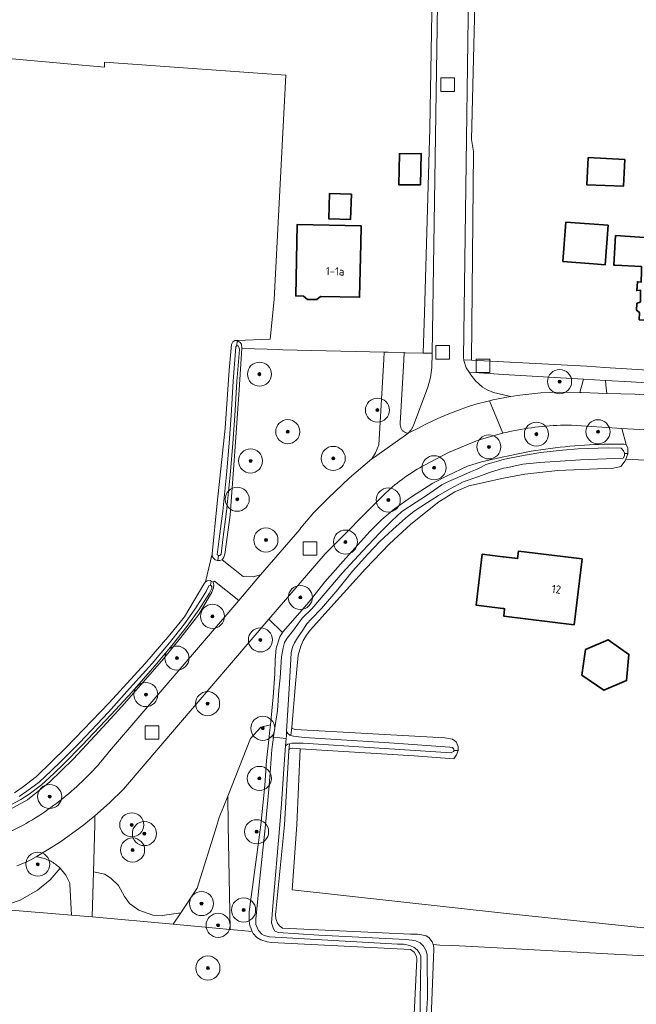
# Model space of a CAD drawing. Extents: x 154222 to 160093, y 456746 to 462495.
# Tile 27 of 254: x 156920 to 157022, y 460970 to 461134. Entities that reach past the tile are written whole.
import ezdxf
from ezdxf.enums import TextEntityAlignment as Align

# ---------------------------------------------------------------- set-up
doc = ezdxf.new("R2010")
doc.units = 0
doc.header["$LTSCALE"] = 0.75
doc.layers.get('0').update_dxf_attribs({"linetype": 'CONTINUOUS'})
for name, color, linetype, lineweight in [('B-XX-GR-BEPLANTING_CULTUUR_BOSPLANTSOEN-GV', 252, 'CONTINUOUS', 18), ('B-XX-GR-BEPLANTING_CULTUUR_HEESTERS-GV', 252, 'CONTINUOUS', 18), ('B-XX-GR-BOOM-S', 252, 'CONTINUOUS', 25), ('B-XX-GR-GRAS-GV', 252, 'CONTINUOUS', 13), ('B-XX-OG-BEBOUWING-GV', 6, 'CONTINUOUS', 35), ('B-XX-OG-BEBOUWING-T18', 1, 'CONTINUOUS', 18), ('B-XX-OG-TERREIN_CULTUURSCHEIDING-GV', 252, 'CONTINUOUS', 18), ('B-XX-OG-TERREIN_ERF-GV', 252, 'CONTINUOUS', 18), ('B-XX-OG-WATER_SLOOT-GV', 252, 'CONTINUOUS', 18), ('B-XX-RI-GWA_RIOOLPUT-S', 252, 'CONTINUOUS', 25), ('B-XX-VH-VERHARDING_BETONSTRAATSTEEN-GV', 252, 'CONTINUOUS', 18), ('B-XX-VH-VERHARDING_STRAATBAKSTEEN-GV', 252, 'CONTINUOUS', 18), ('B-XX-VH-VERHARDING_TEGEL-GV', 252, 'CONTINUOUS', 18)]:
    doc.layers.add(name, color=color, linetype=linetype, lineweight=lineweight)
doc.styles.add('NLCS-ISO-M-T18', font='NLCS-ISO.ttf', dxfattribs={"height": 1.8})

# ---------------------------------------------------------------- blocks, each defined once
blk = doc.blocks.new('SRI-PUT_INSPECTIEPUT_RIOOLPUT-SO')
at = {"color": 0, "linetype": 'ByBlock', "lineweight": 18}
blk.add_lwpolyline([(-1.125, -1.125), (1.125, -1.125), (1.125, 1.125), (-1.125, 1.125)], close=True, dxfattribs=at)
blk = doc.blocks.new('SGR-BOOM_01-SO')
at = {"linetype": 'ByBlock', "lineweight": 18}
h = blk.add_hatch(color=0, dxfattribs=at)
h.dxf.hatch_style = 1
edge = h.paths.add_edge_path()
edge.add_arc((0, 0), 0.25, 0, 360)
at = {"color": 0, "linetype": 'ByBlock', "lineweight": 18}
for radius in [2, 0.25]:
    blk.add_circle((0, 0), radius, dxfattribs=at)

msp = doc.modelspace()

# ---------------------------------------------------------------- linework, layer by layer
at = {"layer": 'B-XX-GR-BEPLANTING_CULTUUR_BOSPLANTSOEN-GV'}
msp.add_lwpolyline([(156961.098, 461015.28), (156961.233, 461016.591), (156959.635, 461016.234), (156957.949, 461014.333), (156954.151, 461004.767), (156954.242, 461000), (156954.575, 460982.602), (156958.218, 460982.269), (156958.082, 460982.513), (156957.769, 460983.49), (156957.696, 460984.145), (156957.727, 460985.528), (156959.652, 461000), (156960.339, 461006.509), (156960.609, 461010.662), (156961.026, 461014.598)], close=True, dxfattribs=at)
at = {"layer": 'B-XX-GR-BEPLANTING_CULTUUR_HEESTERS-GV'}
for points in [[(156927.237, 460991.614), (156926.294, 460992.779), (156924.608, 460990.856), (156922.538, 460989.153), (156919.654, 460987.498), (156917.877, 460986.889), (156917.718, 460986.436), (156918.131, 460985.801), (156928.201, 460984.99), (156927.906, 460990.137), (156927.899, 460990.269)], [(156933.711, 460991.781), (156931.842, 460992.2), (156931.616, 460984.697), (156945.067, 460983.469), (156946.333, 460985.371), (156943.259, 460984.941), (156941.68, 460984.985), (156939.373, 460985.833), (156937.806, 460986.899), (156937.004, 460988.057), (156935.982, 460989.924), (156934.773, 460991.074)]]:
    msp.add_lwpolyline(points, close=True, dxfattribs=at)
at = {"layer": 'B-XX-GR-GRAS-GV'}
for points in [[(156918.683, 461005.316), (156919.982, 461006.214), (156922.348, 461008.001), (156927.264, 461012.825), (156934.419, 461020.284), (156940.383, 461026.757), (156944.511, 461031.543), (156946.971, 461034.569), (156950.194, 461039.998), (156950.458, 461040.362), (156951.532, 461045.04), (156952.407, 461053.444), (156953.73, 461065.931), (156954.381, 461075.582), (156954.767, 461079.842), (156954.996, 461080.286), (156955.349, 461080.481), (156955.706, 461080.474), (156955.721, 461080.474), (156961.177, 461080.68), (156961.839, 461087.295), (156963.823, 461124.601), (156933.66, 461126.718), (156933.66, 461125.924), (156906.581, 461128.348)], [(157039.828, 460977.315), (157000, 460979.489), (156991.567, 460979.949), (156989.408, 460979.983), (156988.317, 460980.126), (156988.351, 460980.048), (156988.437, 460979.321), (156987.729, 460962.268)]]:
    msp.add_lwpolyline(points, dxfattribs=at)
at = {"layer": 'B-XX-OG-BEBOUWING-GV'}
for points in [[(156986.218, 461106.349), (156986.33, 461111.546), (156982.683, 461111.535), (156982.588, 461106.369)], [(157020.19, 461110.568), (157014.09, 461110.896), (157013.869, 461106.342), (157019.92, 461106.115)], [(156974.703, 461104.814), (156971.079, 461104.942), (156970.929, 461100.707), (156974.554, 461100.58)], [(157017.39, 461099.669), (157010.355, 461100.134), (157009.883, 461093.639), (157014.968, 461093.223), (157016.91, 461093.064)], [(156976.314, 461099.546), (156965.694, 461099.768), (156965.633, 461096.82), (156965.447, 461087.896), (156966.764, 461087.879), (156967.386, 461087.321), (156968.954, 461087.287), (156969.576, 461087.811), (156976.067, 461087.674), (156976.253, 461096.6)], [(157018.632, 461097.961), (157018.31, 461093.007), (157018.547, 461092.994), (157022.948, 461092.761), (157022.907, 461091.986), (157022.899, 461090.184), (157022.249, 461090.237), (157022.142, 461088.786), (157022.792, 461088.833), (157022.784, 461086.931), (157022.132, 461086.633), (157022.127, 461085.532), (157022.576, 461085.13), (157022.57, 461083.929), (157030.87, 461083.291), (157030.921, 461083.641), (157033.828, 461083.458), (157034.147, 461087.611), (157031.24, 461087.794), (157031.407, 461091.698), (157031.157, 461091.649), (157031.325, 461095.502), (157028.225, 461095.666), (157028.332, 461097.268)], [(157013.069, 461044.172), (157002.479, 461045.465), (157002.329, 461044.234), (157000, 461044.518), (156999.875, 461044.531), (156996.453, 461044.951), (156995.458, 461036.49), (156999.875, 461035.951), (157000, 461035.936), (157000.173, 461035.915), (157000.022, 461034.674), (157011.735, 461033.245)], [(157013.649, 461029.11), (157013.016, 461024.886), (157016.647, 461022.347), (157020.461, 461023.973), (157020.848, 461028.314), (157017.381, 461030.763)]]:
    msp.add_lwpolyline(points, close=True, dxfattribs=at)
at = {"layer": 'B-XX-OG-TERREIN_CULTUURSCHEIDING-GV'}
for points in [[(156922.59, 461173.92), (156921.935, 461174.006), (156921.906, 461173.563), (156935.898, 461172.536), (156935.859, 461171.912), (156983.55, 461169.039), (156984.722, 461168.659), (156988.575, 461164.58), (156988.314, 461152.948), (156988.128, 461139.968), (156988.052, 461134.91), (156987.736, 461115.781), (156986.868, 461085.097), (156986.634, 461078.391), (156987.369, 461078.394), (156988.09, 461078.397), (156988.12, 461078.397), (156988.96, 461132.492), (156989.4, 461164.56), (156986.493, 461168.183), (156983.5, 461170.044), (156977.129, 461170.548)], [(156994.68, 461113.887), (156995.265, 461138.618), (156995.1, 461138.616), (156994.191, 461138.191), (156993.856, 461113.991), (156993.352, 461077.603), (156993.378, 461077.274), (156994.664, 461077.207), (156995.012, 461111.921)], [(156962.82, 461078.967), (156956.468, 461079.136), (156956.075, 461072.295), (156955.371, 461062.829), (156954.567, 461051.432), (156953.685, 461044.958), (156953.51, 461044.462), (156953.238, 461044.038), (156956.687, 461041.256), (156958.367, 461041.185), (156959.617, 461041.514), (156966.113, 461049.085), (156966.327, 461049.335), (156968.485, 461051.909), (156970.853, 461054.292), (156974.384, 461057.673), (156978.117, 461060.831), (156978.736, 461061.822), (156979.277, 461063.141), (156980.12, 461077.349), (156980.141, 461078.548), (156963.299, 461078.955)], [(156983.635, 461078.463), (156983.488, 461078.467), (156983.427, 461077.226), (156982.816, 461066.725), (156982.81, 461066.613), (156982.813, 461066.501), (156982.823, 461066.389), (156982.842, 461066.278), (156982.868, 461066.169), (156982.902, 461066.062), (156982.944, 461065.958), (156982.992, 461065.857), (156983.048, 461065.76), (156983.111, 461065.666), (156983.18, 461065.578), (156983.255, 461065.495), (156983.336, 461065.417), (156983.422, 461065.345), (156983.514, 461065.28), (156983.609, 461065.221), (156983.709, 461065.17), (156983.812, 461065.125), (156983.918, 461065.088), (156984.026, 461065.058), (156984.105, 461065.042), (156984.19, 461065.136), (156984.642, 461065.642), (156985.05, 461066.337), (156987.412, 461072.715), (156987.867, 461074.338), (156988.083, 461076.009), (156988.12, 461078.397), (156988.09, 461078.397), (156987.369, 461078.394), (156986.634, 461078.391)], [(157000, 461074.86), (156994.265, 461075.201), (156994.375, 461075.02), (156995.319, 461073.801), (156996.519, 461072.712), (156997.257, 461072.276), (156998.315, 461071.845), (157000, 461071.44), (157001.195, 461071.153), (157002.717, 461071.403), (157006.18, 461071.809), (157009.283, 461071.873), (157012.699, 461071.828), (157013.274, 461074.071)], [(157021.222, 461073.599), (157016.967, 461073.852), (157017.027, 461073.143), (157017.148, 461071.705), (157021.814, 461071.574), (157049.874, 461069.676), (157051.1, 461070.932), (157051.098, 461071.703)], [(157011.297, 461066.409), (157010.689, 461066.411), (157010.08, 461066.404), (157009.472, 461066.389), (157008.864, 461066.367), (157008.256, 461066.336), (157007.649, 461066.298), (157007.043, 461066.251), (157006.437, 461066.197), (157005.832, 461066.135), (157005.227, 461066.064), (157004.624, 461065.986), (157004.022, 461065.9), (157003.421, 461065.806), (157002.821, 461065.703), (157002.223, 461065.594), (157001.626, 461065.476), (157001.031, 461065.35), (157000.437, 461065.217), (157000, 461065.113), (156999.86, 461065.08), (156999.845, 461065.076), (156999.255, 461064.927), (156998.668, 461064.77), (156998.082, 461064.605), (156997.498, 461064.433), (156996.917, 461064.253), (156996.338, 461064.066), (156995.762, 461063.871), (156995.524, 461063.788), (156990.862, 461061.861), (156986.948, 461059.83), (156986.507, 461059.588), (156986.07, 461059.339), (156985.637, 461059.083), (156985.208, 461058.82), (156984.783, 461058.55), (156984.363, 461058.274), (156983.947, 461057.991), (156983.535, 461057.701), (156983.129, 461057.405), (156982.727, 461057.103), (156982.33, 461056.794), (156981.937, 461056.479), (156981.55, 461056.157), (156981.168, 461055.83), (156980.792, 461055.496), (156980.42, 461055.157), (156980.163, 461054.915), (156970.33, 461045.05), (156960.995, 461034.149), (156963.261, 461031.977), (156963.367, 461032.148), (156967.663, 461037.031), (156970.299, 461040.351), (156973.77, 461044.319), (156977.753, 461048.763), (156979.756, 461050.761), (156981.857, 461052.521), (156984.697, 461054.513), (156988.258, 461056.778), (156990.714, 461058.065), (156994.034, 461059.576), (156996.355, 461060.31), (157000, 461061.154), (157000.574, 461061.283), (157001.37, 461061.455), (157002.169, 461061.62), (157002.969, 461061.777), (157003.77, 461061.926), (157004.573, 461062.067), (157005.377, 461062.2), (157006.183, 461062.325), (157006.99, 461062.442), (157007.797, 461062.551), (157008.606, 461062.653), (157009.416, 461062.746), (157010.227, 461062.832), (157011.038, 461062.909), (157011.85, 461062.979), (157012.663, 461063.04), (157013.477, 461063.094), (157014.291, 461063.14), (157015.105, 461063.177), (157015.92, 461063.207), (157016.734, 461063.229), (157017.55, 461063.242), (157018.365, 461063.248), (157019.18, 461063.246), (157019.995, 461063.235), (157020.405, 461063.226), (157019.675, 461065.886)], [(156951.57, 461044.562), (156951.532, 461045.04), (156950.458, 461040.362), (156950.74, 461040.566), (156951.218, 461040.594), (156951.389, 461040.488), (156951.698, 461040.295), (156951.92, 461040.49), (156956.001, 461037.299), (156959.617, 461041.514), (156958.367, 461041.185), (156956.687, 461041.256), (156953.238, 461044.038), (156953.236, 461044.035), (156952.839, 461043.902), (156952.492, 461043.9), (156952.449, 461043.9), (156952.059, 461044.014), (156951.757, 461044.305)], [(156963.261, 461031.977), (156960.995, 461034.149), (156936.82, 461005.92), (156934.504, 461003.649), (156932.079, 461001.494), (156932.077, 461000.125), (156932.077, 461000), (156931.842, 460992.2), (156933.711, 460991.781), (156934.773, 460991.074), (156935.982, 460989.924), (156937.004, 460988.057), (156937.806, 460986.899), (156939.373, 460985.833), (156941.68, 460984.985), (156943.259, 460984.941), (156946.333, 460985.371), (156949.073, 460989.489), (156952.323, 460999.875), (156952.362, 461000), (156952.401, 461000.125), (156952.746, 461001.227), (156954.151, 461004.767), (156957.949, 461014.333), (156959.635, 461016.234), (156961.233, 461016.591), (156961.716, 461021.276), (156961.961, 461025.083), (156962.019, 461027.425), (156962.212, 461029.36), (156962.813, 461031.261)], [(156954.242, 461000), (156954.151, 461004.767), (156952.746, 461001.227), (156952.401, 461000.125), (156952.362, 461000), (156952.323, 460999.875), (156949.073, 460989.489), (156946.333, 460985.371), (156945.067, 460983.469), (156952.162, 460982.822), (156954.575, 460982.602)]]:
    msp.add_lwpolyline(points, close=True, dxfattribs=at)
for points in [[(156917.032, 460998.374), (156920.115, 460999.931), (156920.241, 461000), (156920.616, 461000.212), (156921.149, 461000.521), (156921.678, 461000.837), (156922.203, 461001.16), (156922.723, 461001.49), (156923.24, 461001.826), (156923.751, 461002.169), (156924.259, 461002.519), (156924.761, 461002.876), (156925.26, 461003.238), (156925.753, 461003.608), (156926.241, 461003.983), (156926.725, 461004.365), (156927.203, 461004.753), (156927.677, 461005.147), (156928.145, 461005.548), (156928.609, 461005.954), (156929.066, 461006.367), (156929.519, 461006.785), (156929.966, 461007.209), (156930.407, 461007.639), (156930.843, 461008.075), (156931.273, 461008.516), (156931.697, 461008.963), (156932.116, 461009.416), (156932.528, 461009.873), (156932.935, 461010.336), (156933.335, 461010.805), (156933.73, 461011.278), (156934.118, 461011.756), (156934.5, 461012.24), (156956.001, 461037.299), (156951.92, 461040.49), (156951.698, 461040.295), (156951.823, 461039.906), (156951.798, 461039.366), (156951.522, 461038.632), (156949.346, 461034.965), (156946.348, 461031.104), (156943.205, 461027.269), (156936.546, 461019.634), (156932.135, 461014.857), (156928.474, 461010.915), (156924.547, 461007.139), (156920.874, 461004.162), (156916.313, 461001.659)], [(157027.56, 460982.44), (157000, 460985.323), (156964.848, 460989.205), (156965.622, 461000), (156966.186, 461012.626), (156964.856, 461012.708), (156964.591, 461012.681), (156964.379, 461012.556), (156964.282, 461012.317), (156963.596, 461000), (156962.08, 460985.054), (156962.13, 460984.398), (156962.227, 460984.065), (156962.395, 460983.636), (156962.754, 460983.184), (156963.232, 460982.816), (156984.53, 460981.824), (156985.675, 460981.804), (156986.367, 460981.722), (156987.142, 460981.558), (156987.596, 460981.261), (156988.123, 460980.572), (156988.317, 460980.126), (156989.408, 460979.983), (156991.567, 460979.949), (157000, 460979.489), (157039.828, 460977.315)], [(156917.877, 460986.889), (156919.654, 460987.498), (156922.538, 460989.153), (156924.608, 460990.856), (156926.294, 460992.779), (156926.213, 460992.858), (156926.042, 460993.016), (156925.866, 460993.167), (156925.685, 460993.313), (156925.499, 460993.452), (156925.309, 460993.585), (156925.113, 460993.711), (156924.914, 460993.83), (156924.711, 460993.943), (156924.504, 460994.048), (156924.293, 460994.146), (156924.079, 460994.237), (156923.862, 460994.321), (156923.643, 460994.397), (156923.42, 460994.465), (156923.196, 460994.526), (156922.97, 460994.578), (156922.742, 460994.624), (156922.512, 460994.661), (156922.282, 460994.69), (156921.389, 460994.184), (156920.478, 460993.71), (156919.797, 460993.43), (156919.113, 460993.157)]]:
    msp.add_lwpolyline(points, dxfattribs=at)
at = {"layer": 'B-XX-OG-TERREIN_ERF-GV'}
for points in [[(156995.265, 461138.618), (156994.68, 461113.887), (156995.012, 461111.921), (156994.664, 461077.207), (157000, 461076.926), (157013.858, 461076.199), (157016.834, 461076.007), (157026.7, 461075.371), (157078.739, 461071.91), (157083.004, 461071.628), (157110.684, 461069.795), (157112.874, 461069.65), (157140.441, 461067.824), (157147.841, 461067.334), (157149.977, 461067.193), (157150.883, 461079.603), (157152.732, 461079.344), (157158.095, 461100.681), (157162.459, 461118.043), (157156.909, 461118.469), (157160.004, 461131.018), (157167.088, 461163.917)], [(156906.581, 461128.348), (156933.66, 461125.924), (156933.66, 461126.718), (156963.823, 461124.601), (156961.839, 461087.295), (156961.177, 461080.68), (156955.721, 461080.474), (156956.236, 461080.148), (156956.414, 461079.874), (156956.469, 461079.148), (156956.468, 461079.136), (156962.82, 461078.967), (156963.299, 461078.955), (156980.141, 461078.548), (156980.807, 461078.532), (156983.488, 461078.467), (156983.635, 461078.463), (156986.634, 461078.391), (156986.868, 461085.097), (156987.736, 461115.781), (156988.052, 461134.91)], [(157024.543, 461060.565), (157020.331, 461060.739), (157020.23, 461060.475), (157019.508, 461059.523), (157018.3, 461059.259), (157009.041, 461058.855), (157003.538, 461058.277), (157000, 461057.586), (156994.25, 461056.308), (156991.886, 461055.313), (156990.214, 461054.284), (156989.216, 461053.696), (156984.607, 461049.946), (156981.058, 461046.712), (156977.044, 461042.529), (156971.301, 461036.154), (156967.896, 461032.389), (156967.35, 461031.697), (156966.68, 461030.606), (156966.32, 461029.71), (156965.829, 461028.213), (156965.438, 461023.413), (156964.806, 461016.249), (156964.868, 461016.072), (156964.886, 461016.028), (156965.356, 461015.852), (156990.237, 461014.464), (156991.539, 461014.255), (156992.099, 461013.761), (156992.446, 461012.992), (156992.475, 461012.319), (156992.183, 461011.635), (156991.716, 461010.97), (156985.125, 461011.464), (156966.186, 461012.626), (156965.622, 461000), (156964.848, 460989.205), (157000, 460985.323), (157027.56, 460982.44)], [(156874.733, 460934.345), (156982.329, 460931.738), (156982.468, 460931.735), (156982.876, 460936.809), (156984.619, 460958.228), (156985.569, 460977.666), (156985.52, 460978.095), (156985.124, 460978.809), (156984.539, 460979.248), (156961.416, 460980.449), (156960.676, 460980.53), (156959.65, 460980.861), (156959.005, 460981.264), (156958.394, 460981.954), (156958.218, 460982.269), (156954.575, 460982.602), (156952.162, 460982.822), (156945.067, 460983.469), (156931.616, 460984.697), (156928.201, 460984.99), (156918.131, 460985.801)]]:
    msp.add_lwpolyline(points, dxfattribs=at)
for points in [[(156986.218, 461106.349), (156982.588, 461106.369), (156982.683, 461111.535), (156986.33, 461111.546)], [(157020.19, 461110.568), (157019.92, 461106.115), (157013.869, 461106.342), (157014.09, 461110.896)], [(156974.703, 461104.814), (156974.554, 461100.58), (156970.929, 461100.707), (156971.079, 461104.942)], [(157017.39, 461099.669), (157016.91, 461093.064), (157014.968, 461093.223), (157009.883, 461093.639), (157010.355, 461100.134)], [(156976.314, 461099.546), (156976.253, 461096.6), (156976.067, 461087.674), (156969.576, 461087.811), (156968.954, 461087.287), (156967.386, 461087.321), (156966.764, 461087.879), (156965.447, 461087.896), (156965.633, 461096.82), (156965.694, 461099.768)], [(157018.632, 461097.961), (157028.332, 461097.268), (157028.225, 461095.666), (157031.325, 461095.502), (157031.157, 461091.649), (157031.407, 461091.698), (157031.24, 461087.794), (157034.147, 461087.611), (157033.828, 461083.458), (157030.921, 461083.641), (157030.87, 461083.291), (157022.57, 461083.929), (157022.576, 461085.13), (157022.127, 461085.532), (157022.132, 461086.633), (157022.784, 461086.931), (157022.792, 461088.833), (157022.142, 461088.786), (157022.249, 461090.237), (157022.899, 461090.184), (157022.907, 461091.986), (157022.948, 461092.761), (157018.547, 461092.994), (157018.31, 461093.007)], [(157013.069, 461044.172), (157011.735, 461033.245), (157000.022, 461034.674), (157000.173, 461035.915), (157000, 461035.936), (156999.875, 461035.951), (156995.458, 461036.49), (156996.453, 461044.951), (156999.875, 461044.531), (157000, 461044.518), (157002.329, 461044.234), (157002.479, 461045.465)], [(157013.649, 461029.11), (157017.381, 461030.763), (157020.848, 461028.314), (157020.461, 461023.973), (157016.647, 461022.347), (157013.016, 461024.886)]]:
    msp.add_lwpolyline(points, close=True, dxfattribs=at)
at = {"layer": 'B-XX-OG-WATER_SLOOT-GV'}
for points in [[(156955.706, 461080.474), (156955.349, 461080.481), (156954.996, 461080.286), (156954.767, 461079.842), (156954.381, 461075.582), (156953.73, 461065.931), (156952.407, 461053.444), (156951.532, 461045.04), (156951.57, 461044.562), (156951.757, 461044.305), (156952.059, 461044.014), (156952.449, 461043.9), (156952.492, 461043.9), (156952.604, 461044.733), (156952.415, 461044.868), (156952.726, 461047.501), (156953.347, 461052.145), (156953.988, 461058.754), (156954.371, 461063.494), (156954.719, 461068.005), (156955.072, 461073.716), (156955.483, 461079.431), (156955.634, 461079.632), (156955.674, 461079.625)], [(156956.236, 461080.148), (156955.721, 461080.474), (156955.706, 461080.474), (156955.674, 461079.625), (156955.873, 461079.589), (156956.06, 461079.262), (156956.087, 461079.005), (156955.671, 461073.674), (156955.317, 461067.963), (156954.969, 461063.447), (156954.586, 461058.701), (156953.943, 461052.076), (156953.321, 461047.427), (156953.037, 461044.956), (156952.861, 461044.743), (156952.604, 461044.733), (156952.492, 461043.9), (156952.839, 461043.902), (156953.236, 461044.035), (156953.238, 461044.038), (156953.51, 461044.462), (156953.685, 461044.958), (156954.567, 461051.432), (156955.371, 461062.829), (156956.075, 461072.295), (156956.468, 461079.136), (156956.469, 461079.148), (156956.414, 461079.874)], [(156955.674, 461079.625), (156955.634, 461079.632), (156955.483, 461079.431), (156955.072, 461073.716), (156954.719, 461068.005), (156954.371, 461063.494), (156953.988, 461058.754), (156953.347, 461052.145), (156952.726, 461047.501), (156952.415, 461044.868), (156952.604, 461044.733), (156952.861, 461044.743), (156953.037, 461044.956), (156953.321, 461047.427), (156953.943, 461052.076), (156954.586, 461058.701), (156954.969, 461063.447), (156955.317, 461067.963), (156955.671, 461073.674), (156956.087, 461079.005), (156956.06, 461079.262), (156955.873, 461079.589)], [(157019.18, 461063.246), (157018.365, 461063.248), (157017.55, 461063.242), (157016.734, 461063.229), (157015.92, 461063.207), (157015.105, 461063.177), (157014.291, 461063.14), (157013.477, 461063.094), (157012.663, 461063.04), (157011.85, 461062.979), (157011.038, 461062.909), (157010.227, 461062.832), (157009.416, 461062.746), (157008.606, 461062.653), (157007.797, 461062.551), (157006.99, 461062.442), (157006.183, 461062.325), (157005.377, 461062.2), (157004.573, 461062.067), (157003.77, 461061.926), (157002.969, 461061.777), (157002.169, 461061.62), (157001.37, 461061.455), (157000.574, 461061.283), (157000, 461061.154), (156996.355, 461060.31), (156994.034, 461059.576), (156990.714, 461058.065), (156988.258, 461056.778), (156984.697, 461054.513), (156981.857, 461052.521), (156979.756, 461050.761), (156977.753, 461048.763), (156973.77, 461044.319), (156970.299, 461040.351), (156967.663, 461037.031), (156963.367, 461032.148), (156963.261, 461031.977), (156962.813, 461031.261), (156962.212, 461029.36), (156962.019, 461027.425), (156961.961, 461025.083), (156961.716, 461021.276), (156961.233, 461016.591), (156961.098, 461015.28), (156961.026, 461014.598), (156961.747, 461014.539), (156961.763, 461014.652), (156962.395, 461019.001), (156962.659, 461022.349), (156962.882, 461024.412), (156963.092, 461027.918), (156963.335, 461029.424), (156963.58, 461030.284), (156964.038, 461031.038), (156965.078, 461032.369), (156966.497, 461034.33), (156968.104, 461035.876), (156973.184, 461041.797), (156976.527, 461045.482), (156979.359, 461048.457), (156981.442, 461050.518), (156983.092, 461052.046), (156985.486, 461053.611), (156987.023, 461054.617), (156989.762, 461056.485), (156990.876, 461057.046), (156992.405, 461057.698), (156994.491, 461058.66), (156995.587, 461059.115), (156996.277, 461059.454), (156996.666, 461059.641), (156997.037, 461059.864), (156998.036, 461060.15), (157000, 461060.688), (157000.738, 461060.87), (157003.618, 461061.438), (157006.183, 461061.893), (157009.79, 461062.24), (157012.392, 461062.454), (157017.413, 461062.639), (157019.57, 461062.572), (157019.944, 461062.165), (157020.094, 461061.775), (157020.094, 461061.7), (157020.672, 461061.702), (157020.669, 461062.577), (157020.405, 461063.226), (157019.995, 461063.235)], [(157019.57, 461062.572), (157017.413, 461062.639), (157012.392, 461062.454), (157009.79, 461062.24), (157006.183, 461061.893), (157003.618, 461061.438), (157000.738, 461060.87), (157000, 461060.688), (156998.036, 461060.15), (156997.037, 461059.864), (156996.666, 461059.641), (156996.277, 461059.454), (156995.587, 461059.115), (156994.491, 461058.66), (156992.405, 461057.698), (156990.876, 461057.046), (156989.762, 461056.485), (156987.023, 461054.617), (156985.486, 461053.611), (156983.092, 461052.046), (156981.442, 461050.518), (156979.359, 461048.457), (156976.527, 461045.482), (156973.184, 461041.797), (156968.104, 461035.876), (156966.497, 461034.33), (156965.078, 461032.369), (156964.038, 461031.038), (156963.58, 461030.284), (156963.335, 461029.424), (156963.092, 461027.918), (156962.882, 461024.412), (156962.659, 461022.349), (156962.395, 461019.001), (156961.763, 461014.652), (156961.747, 461014.539), (156963.865, 461014.363), (156963.9, 461014.797), (156963.942, 461015.517), (156964.412, 461023.537), (156964.67, 461028.575), (156964.924, 461029.523), (156965.258, 461030.25), (156965.768, 461031.084), (156966.623, 461032.362), (156967.301, 461033.4), (156968.042, 461034.19), (156969.719, 461035.931), (156972.435, 461039.091), (156974.878, 461042.127), (156977.453, 461044.968), (156979.447, 461047.09), (156981.61, 461049.089), (156983.693, 461050.937), (156985.15, 461052.102), (156987.376, 461053.587), (156989.161, 461054.718), (156991.017, 461055.751), (156993.297, 461056.971), (156995.879, 461057.873), (156997.692, 461058.525), (157000, 461059.25), (157000.409, 461059.344), (157003.215, 461059.93), (157006.059, 461060.2), (157012.789, 461060.67), (157019.874, 461060.937), (157020.095, 461061.328), (157020.094, 461061.7), (157020.094, 461061.775), (157019.944, 461062.165)], [(157020.672, 461061.629), (157020.672, 461061.702), (157020.094, 461061.7), (157020.095, 461061.328), (157019.874, 461060.937), (157012.789, 461060.67), (157006.059, 461060.2), (157003.215, 461059.93), (157000.409, 461059.344), (157000, 461059.25), (156997.692, 461058.525), (156995.879, 461057.873), (156993.297, 461056.971), (156991.017, 461055.751), (156989.161, 461054.718), (156987.376, 461053.587), (156985.15, 461052.102), (156983.693, 461050.937), (156981.61, 461049.089), (156979.447, 461047.09), (156977.453, 461044.968), (156974.878, 461042.127), (156972.435, 461039.091), (156969.719, 461035.931), (156968.042, 461034.19), (156967.301, 461033.4), (156966.623, 461032.362), (156965.768, 461031.084), (156965.258, 461030.25), (156964.924, 461029.523), (156964.67, 461028.575), (156964.412, 461023.537), (156963.942, 461015.517), (156964.139, 461015.158), (156964.493, 461014.894), (156964.619, 461014.856), (156964.806, 461016.249), (156965.438, 461023.413), (156965.829, 461028.213), (156966.32, 461029.71), (156966.68, 461030.606), (156967.35, 461031.697), (156967.896, 461032.389), (156971.301, 461036.154), (156977.044, 461042.529), (156981.058, 461046.712), (156984.607, 461049.946), (156989.216, 461053.696), (156990.214, 461054.284), (156991.886, 461055.313), (156994.25, 461056.308), (157000, 461057.586), (157003.538, 461058.277), (157009.041, 461058.855), (157018.3, 461059.259), (157019.508, 461059.523), (157020.23, 461060.475), (157020.331, 461060.739)], [(156964.139, 461015.158), (156963.942, 461015.517), (156963.9, 461014.797), (156963.865, 461014.363), (156963.764, 461013.112), (156964.144, 461013.388), (156964.44, 461013.473), (156964.825, 461013.585), (156965.604, 461013.587), (156966.676, 461013.564), (156978.488, 461012.77), (156991.319, 461011.935), (156991.698, 461012.193), (156991.769, 461012.353), (156991.733, 461012.592), (156991.493, 461012.839), (156991.094, 461012.926), (156981.062, 461013.593), (156966.858, 461014.53), (156965.105, 461014.71), (156964.619, 461014.856), (156964.493, 461014.894)], [(156964.868, 461016.072), (156964.806, 461016.249), (156964.619, 461014.856), (156965.105, 461014.71), (156966.858, 461014.53), (156981.062, 461013.593), (156991.094, 461012.926), (156991.493, 461012.839), (156991.733, 461012.592), (156991.769, 461012.353), (156992.475, 461012.319), (156992.446, 461012.992), (156992.099, 461013.761), (156991.539, 461014.255), (156990.237, 461014.464), (156965.356, 461015.852), (156964.886, 461016.028)], [(156966.676, 461013.564), (156965.604, 461013.587), (156964.825, 461013.585), (156964.44, 461013.473), (156964.282, 461012.317), (156964.379, 461012.556), (156964.591, 461012.681), (156964.856, 461012.708), (156966.186, 461012.626), (156985.125, 461011.464), (156991.716, 461010.97), (156992.183, 461011.635), (156992.475, 461012.319), (156991.769, 461012.353), (156991.698, 461012.193), (156991.319, 461011.935), (156978.488, 461012.77)]]:
    msp.add_lwpolyline(points, close=True, dxfattribs=at)
for points in [[(156916.313, 461001.659), (156920.874, 461004.162), (156924.547, 461007.139), (156928.474, 461010.915), (156932.135, 461014.857), (156936.546, 461019.634), (156943.205, 461027.269), (156946.348, 461031.104), (156949.346, 461034.965), (156951.522, 461038.632), (156951.798, 461039.366), (156951.823, 461039.906), (156951.698, 461040.295), (156951.389, 461040.488), (156951.271, 461039.81), (156951.525, 461039.574), (156951.508, 461039.282), (156951.112, 461038.493), (156949.368, 461035.698), (156947.411, 461033.01), (156944.925, 461029.841), (156942.05, 461026.406), (156938.266, 461022.091), (156934.746, 461018.308), (156929.92, 461013.211), (156926.876, 461010.12), (156925.217, 461008.504), (156923.16, 461006.62), (156921.12, 461005.082), (156919.76, 461004.201), (156917.506, 461002.972)], [(156917.506, 461002.972), (156919.76, 461004.201), (156921.12, 461005.082), (156923.16, 461006.62), (156925.217, 461008.504), (156926.876, 461010.12), (156929.92, 461013.211), (156934.746, 461018.308), (156938.266, 461022.091), (156942.05, 461026.406), (156944.925, 461029.841), (156947.411, 461033.01), (156949.368, 461035.698), (156951.112, 461038.493), (156951.508, 461039.282), (156951.525, 461039.574), (156951.271, 461039.81), (156951.24, 461039.839), (156951.007, 461039.714), (156950.588, 461038.787), (156948.87, 461036.034), (156946.933, 461033.372), (156944.459, 461030.219), (156941.595, 461026.796), (156937.821, 461022.661), (156934.309, 461018.719), (156929.489, 461013.628), (156926.453, 461010.546), (156924.805, 461008.94), (156922.776, 461007.082), (156920.776, 461005.574), (156919.453, 461004.717)], [(156919.453, 461004.717), (156920.776, 461005.574), (156922.776, 461007.082), (156924.805, 461008.94), (156926.453, 461010.546), (156929.489, 461013.628), (156934.309, 461018.719), (156937.821, 461022.661), (156941.595, 461026.796), (156944.459, 461030.219), (156946.933, 461033.372), (156948.87, 461036.034), (156950.588, 461038.787), (156951.007, 461039.714), (156951.24, 461039.839), (156951.271, 461039.81), (156951.389, 461040.488), (156951.218, 461040.594), (156950.74, 461040.566), (156950.458, 461040.362), (156950.194, 461039.998), (156946.971, 461034.569), (156944.511, 461031.543), (156940.383, 461026.757), (156934.419, 461020.284), (156927.264, 461012.825), (156922.348, 461008.001), (156919.982, 461006.214), (156918.683, 461005.316)], [(156986.082, 460967.074), (156986.262, 460977.65), (156986.225, 460978.187), (156986.02, 460978.687), (156985.613, 460979.222), (156985.147, 460979.626), (156984.407, 460979.909), (156983.392, 460980.133), (156982.343, 460980.165), (156961.092, 460981.36), (156960.197, 460981.572), (156959.791, 460981.821), (156959.252, 460982.451), (156958.844, 460983.427), (156958.793, 460984.333), (156959.359, 460990.034), (156960.41, 461000), (156960.977, 461005.85), (156961.225, 461008.631), (156961.46, 461012.5), (156961.747, 461014.539), (156961.026, 461014.598), (156960.609, 461010.662), (156960.339, 461006.509), (156959.652, 461000), (156957.727, 460985.528), (156957.696, 460984.145), (156957.769, 460983.49), (156958.082, 460982.513), (156958.218, 460982.269), (156958.394, 460981.954), (156959.005, 460981.264), (156959.65, 460980.861), (156960.676, 460980.53), (156961.416, 460980.449), (156984.539, 460979.248), (156985.124, 460978.809), (156985.52, 460978.095), (156985.569, 460977.666), (156984.619, 460958.228)], [(156986.529, 460957.93), (156987.332, 460971.239), (156987.285, 460978.309), (156987.116, 460979.048), (156986.696, 460979.834), (156986.134, 460980.392), (156985.405, 460980.723), (156984.737, 460980.841), (156983.736, 460980.921), (156969.318, 460981.673), (156962.556, 460982.092), (156961.947, 460982.376), (156961.683, 460982.888), (156961.442, 460983.722), (156961.648, 460986.501), (156962.814, 461000), (156963.087, 461003.49), (156963.457, 461009.298), (156963.764, 461013.112), (156963.865, 461014.363), (156961.747, 461014.539), (156961.46, 461012.5), (156961.225, 461008.631), (156960.977, 461005.85), (156960.41, 461000), (156959.359, 460990.034), (156958.793, 460984.333), (156958.844, 460983.427), (156959.252, 460982.451), (156959.791, 460981.821), (156960.197, 460981.572), (156961.092, 460981.36), (156982.343, 460980.165), (156983.392, 460980.133), (156984.407, 460979.909), (156985.147, 460979.626), (156985.613, 460979.222), (156986.02, 460978.687), (156986.225, 460978.187), (156986.262, 460977.65), (156986.082, 460967.074)], [(156987.729, 460962.268), (156988.437, 460979.321), (156988.351, 460980.048), (156988.317, 460980.126), (156988.123, 460980.572), (156987.596, 460981.261), (156987.142, 460981.558), (156986.367, 460981.722), (156985.675, 460981.804), (156984.53, 460981.824), (156963.232, 460982.816), (156962.754, 460983.184), (156962.395, 460983.636), (156962.227, 460984.065), (156962.13, 460984.398), (156962.08, 460985.054), (156963.596, 461000), (156964.282, 461012.317), (156964.44, 461013.473), (156964.144, 461013.388), (156963.764, 461013.112), (156963.457, 461009.298), (156963.087, 461003.49), (156962.814, 461000), (156961.648, 460986.501), (156961.442, 460983.722), (156961.683, 460982.888), (156961.947, 460982.376), (156962.556, 460982.092), (156969.318, 460981.673), (156983.736, 460980.921), (156984.737, 460980.841), (156985.405, 460980.723), (156986.134, 460980.392), (156986.696, 460979.834), (156987.116, 460979.048), (156987.285, 460978.309), (156987.332, 460971.239), (156986.529, 460957.93)]]:
    msp.add_lwpolyline(points, dxfattribs=at)
at = {"layer": 'B-XX-VH-VERHARDING_BETONSTRAATSTEEN-GV'}
msp.add_lwpolyline([(156989.4, 461164.56), (156988.96, 461132.492), (156988.12, 461078.397), (156988.083, 461076.009), (156987.867, 461074.338), (156987.412, 461072.715), (156985.05, 461066.337), (156984.642, 461065.642), (156984.19, 461065.136), (156984.218, 461065.149), (156984.566, 461065.315), (156985.882, 461065.942), (156986.982, 461066.515), (156988.221, 461067.14), (156989.573, 461067.764), (156990.915, 461068.322), (156992.505, 461068.931), (156994.008, 461069.447), (156995.412, 461069.881), (156997.648, 461070.468), (156998.234, 461070.604), (156998.821, 461070.733), (156999.41, 461070.854), (157000, 461070.979), (157000.221, 461070.993), (157001.195, 461071.153), (157000, 461071.44), (156998.315, 461071.845), (156997.257, 461072.276), (156996.519, 461072.712), (156995.319, 461073.801), (156994.375, 461075.02), (156994.265, 461075.201), (156993.806, 461075.957), (156993.388, 461077.15), (156993.378, 461077.274), (156993.352, 461077.603), (156993.856, 461113.991), (156994.191, 461138.191)], dxfattribs=at)
for points in [[(157016.967, 461073.852), (157013.274, 461074.071), (157012.699, 461071.828), (157012.887, 461071.825), (157017.148, 461071.705), (157017.027, 461073.143)], [(157026.448, 461065.465), (157019.675, 461065.886), (157020.405, 461063.226), (157020.669, 461062.577), (157020.672, 461061.702), (157020.672, 461061.629), (157020.331, 461060.739), (157024.543, 461060.565), (157024.523, 461061.375), (157024.521, 461061.457), (157024.741, 461062.481), (157025.056, 461062.705), (157026.014, 461062.911)]]:
    msp.add_lwpolyline(points, close=True, dxfattribs=at)
at = {"layer": 'B-XX-VH-VERHARDING_STRAATBAKSTEEN-GV'}
for points in [[(156980.807, 461078.532), (156980.141, 461078.548), (156980.12, 461077.349), (156979.277, 461063.141), (156978.736, 461061.822), (156978.117, 461060.831), (156978.565, 461061.123), (156984.105, 461065.042), (156984.026, 461065.058), (156983.918, 461065.088), (156983.812, 461065.125), (156983.709, 461065.17), (156983.609, 461065.221), (156983.514, 461065.28), (156983.422, 461065.345), (156983.336, 461065.417), (156983.255, 461065.495), (156983.18, 461065.578), (156983.111, 461065.666), (156983.048, 461065.76), (156982.992, 461065.857), (156982.944, 461065.958), (156982.902, 461066.062), (156982.868, 461066.169), (156982.842, 461066.278), (156982.823, 461066.389), (156982.813, 461066.501), (156982.81, 461066.613), (156982.816, 461066.725), (156983.427, 461077.226), (156983.488, 461078.467)], [(156932.077, 461000.125), (156932.079, 461001.494), (156931.166, 461000.742), (156930.245, 461000), (156926.37, 460997.186), (156922.282, 460994.69), (156922.512, 460994.661), (156922.742, 460994.624), (156922.97, 460994.578), (156923.196, 460994.526), (156923.42, 460994.465), (156923.643, 460994.397), (156923.862, 460994.321), (156924.079, 460994.237), (156924.293, 460994.146), (156924.504, 460994.048), (156924.711, 460993.943), (156924.914, 460993.83), (156925.113, 460993.711), (156925.309, 460993.585), (156925.499, 460993.452), (156925.685, 460993.313), (156925.866, 460993.167), (156926.042, 460993.016), (156926.213, 460992.858), (156926.294, 460992.779), (156927.237, 460991.614), (156927.899, 460990.269), (156927.906, 460990.137), (156928.201, 460984.99), (156931.616, 460984.697), (156931.842, 460992.2), (156932.077, 461000)]]:
    msp.add_lwpolyline(points, close=True, dxfattribs=at)
for points in [[(156919.113, 460993.157), (156919.797, 460993.43), (156920.478, 460993.71), (156921.389, 460994.184), (156922.282, 460994.69), (156926.37, 460997.186), (156930.245, 461000), (156931.166, 461000.742), (156932.079, 461001.494), (156934.504, 461003.649), (156936.82, 461005.92), (156960.995, 461034.149), (156970.33, 461045.05), (156980.163, 461054.915), (156980.42, 461055.157), (156980.792, 461055.496), (156981.168, 461055.83), (156981.55, 461056.157), (156981.937, 461056.479), (156982.33, 461056.794), (156982.727, 461057.103), (156983.129, 461057.405), (156983.535, 461057.701), (156983.947, 461057.991), (156984.363, 461058.274), (156984.783, 461058.55), (156985.208, 461058.82), (156985.637, 461059.083), (156986.07, 461059.339), (156986.507, 461059.588), (156986.948, 461059.83), (156990.862, 461061.861), (156995.524, 461063.788), (156995.762, 461063.871), (156996.338, 461064.066), (156996.917, 461064.253), (156997.498, 461064.433), (156998.082, 461064.605), (156998.668, 461064.77), (156999.255, 461064.927), (156999.845, 461065.076), (156999.86, 461065.08), (156997.648, 461070.468), (156995.412, 461069.881), (156994.008, 461069.447), (156992.505, 461068.931), (156990.915, 461068.322), (156989.573, 461067.764), (156988.221, 461067.14), (156986.982, 461066.515), (156985.882, 461065.942), (156984.566, 461065.315), (156984.218, 461065.149), (156984.19, 461065.136), (156984.105, 461065.042), (156978.565, 461061.123), (156978.117, 461060.831), (156974.384, 461057.673), (156970.853, 461054.292), (156968.485, 461051.909), (156966.327, 461049.335), (156966.113, 461049.085), (156959.617, 461041.514), (156956.001, 461037.299), (156934.5, 461012.24), (156934.118, 461011.756), (156933.73, 461011.278), (156933.335, 461010.805), (156932.935, 461010.336), (156932.528, 461009.873), (156932.116, 461009.416), (156931.697, 461008.963), (156931.273, 461008.516), (156930.843, 461008.075), (156930.407, 461007.639), (156929.966, 461007.209), (156929.519, 461006.785), (156929.066, 461006.367), (156928.609, 461005.954), (156928.145, 461005.548), (156927.677, 461005.147), (156927.203, 461004.753), (156926.725, 461004.365), (156926.241, 461003.983), (156925.753, 461003.608), (156925.26, 461003.238), (156924.761, 461002.876), (156924.259, 461002.519), (156923.751, 461002.169), (156923.24, 461001.826), (156922.723, 461001.49), (156922.203, 461001.16), (156921.678, 461000.837), (156921.149, 461000.521), (156920.616, 461000.212), (156920.241, 461000), (156920.115, 460999.931), (156917.032, 460998.374)], [(157049.874, 461069.676), (157021.814, 461071.574), (157017.148, 461071.705), (157012.887, 461071.825), (157012.699, 461071.828), (157009.283, 461071.873), (157006.18, 461071.809), (157002.717, 461071.403), (157001.195, 461071.153), (157000.221, 461070.993), (157000, 461070.979), (156999.41, 461070.854), (156998.821, 461070.733), (156998.234, 461070.604), (156997.648, 461070.468), (156999.86, 461065.08), (157000, 461065.113), (157000.437, 461065.217), (157001.031, 461065.35), (157001.626, 461065.476), (157002.223, 461065.594), (157002.821, 461065.703), (157003.421, 461065.806), (157004.022, 461065.9), (157004.624, 461065.986), (157005.227, 461066.064), (157005.832, 461066.135), (157006.437, 461066.197), (157007.043, 461066.251), (157007.649, 461066.298), (157008.256, 461066.336), (157008.864, 461066.367), (157009.472, 461066.389), (157010.08, 461066.404), (157010.689, 461066.411), (157011.297, 461066.409), (157019.675, 461065.886), (157026.448, 461065.465)]]:
    msp.add_lwpolyline(points, dxfattribs=at)
at = {"layer": 'B-XX-VH-VERHARDING_TEGEL-GV'}
msp.add_lwpolyline([(157026.7, 461075.371), (157016.834, 461076.007), (157013.858, 461076.199), (157000, 461076.926), (156994.664, 461077.207), (156993.378, 461077.274), (156993.388, 461077.15), (156993.806, 461075.957), (156994.265, 461075.201), (157000, 461074.86), (157013.274, 461074.071), (157016.967, 461073.852), (157021.222, 461073.599), (157051.098, 461071.703)], dxfattribs=at)

# ---------------------------------------------------------------- block references
at = {"layer": 'B-XX-GR-BOOM-S'}
for p in [(156959.422, 461074.891), (157009.323, 461073.648), (156979.032, 461068.91), (156964.125, 461065.331), (157015.703, 461065.319), (157005.463, 461064.919), (156997.555, 461062.802), (156957.937, 461060.464), (156971.685, 461060.894), (156988.451, 461059.344), (156955.725, 461054.099), (156980.839, 461053.979), (156960.502, 461047.332), (156973.719, 461046.991), (156966.217, 461037.779), (156951.607, 461034.638), (156959.574, 461030.726), (156945.701, 461027.699), (156940.539, 461021.636), (156950.799, 461020.13), (156959.979, 461016.032), (156959.405, 461007.707), (156924.546, 461004.697), (156938.195, 460999.99), (156940.29, 460998.53), (156958.952, 460998.849), (156938.329, 460995.808), (156922.57, 460993.451), (156949.786, 460986.897), (156956.788, 460985.836), (156952.544, 460983.29), (156950.855, 460976.192)]:
    msp.add_blockref('SGR-BOOM_01-SO', p, dxfattribs=at)
at = {"layer": 'B-XX-RI-GWA_RIOOLPUT-S'}
for p in [(156990.714, 461123.02), (156989.889, 461078.504), (156996.587, 461076.267), (156967.835, 461045.91), (156941.553, 461015.326)]:
    msp.add_blockref('SRI-PUT_INSPECTIEPUT_RIOOLPUT-SO', p, dxfattribs=at)

# ---------------------------------------------------------------- texts
at = {"layer": 'B-XX-OG-BEBOUWING-T18', "style": 'NLCS-ISO-M-T18'}
for s, rotation, p in [('1-1a', 358.5, (156971.995, 461091.99)), ('12', 353.4, (157008.787, 461039.15))]:
    msp.add_text(s, height=1.35, rotation=rotation, dxfattribs=at).set_placement(p, align=Align.MIDDLE_CENTER)

doc.saveas('drawing.dxf')
